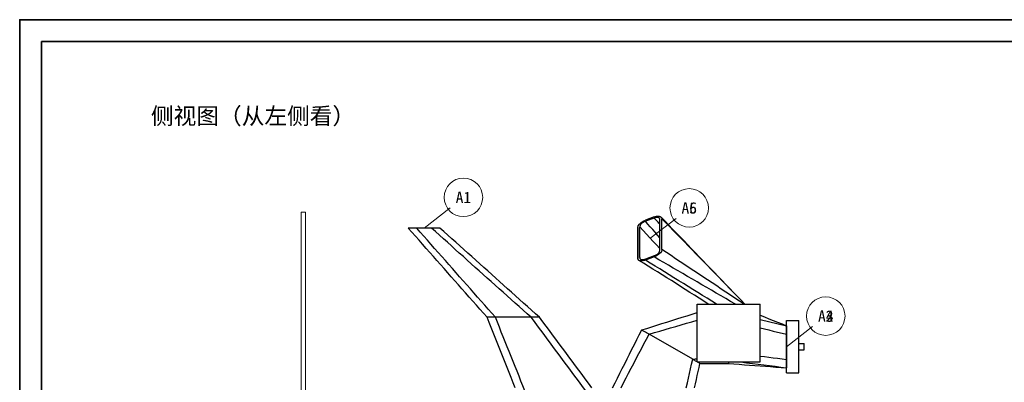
# Model space of a CAD drawing. Header units: millimetres. Extents: x 0 to 900, y 0 to 690.
# Tile 14 of 16: x 0 to 225, y 607 to 690. Entities that reach past the tile are written whole.
import ezdxf
from ezdxf.enums import TextEntityAlignment as Align

# ---------------------------------------------------------------- set-up
doc = ezdxf.new("R2010")
doc.units = ezdxf.units.MM
for name, color, linetype, lineweight, true_color in [('CONTEXT', 7, 'Continuous', 18, 0xa5a5a5), ('DIM', 7, 'Continuous', 18, 0x1e5aa0), ('DUCT', 7, 'Continuous', 30, 0x5a6ec8), ('FRAME', 7, 'Continuous', 35, 0x3c3c3c), ('TEXT', 7, 'Continuous', 18, 0x141414)]:
    doc.layers.add(name, color=color, linetype=linetype, lineweight=lineweight, true_color=true_color)
doc.styles.add('ZH', font='simsun.ttc')

msp = doc.modelspace()

# ---------------------------------------------------------------- linework, layer by layer
at = {"layer": 'CONTEXT'}
for points in [[(64.32, 478), (64.32, 646)], [(64.32, 646), (65.28, 646)], [(65.28, 478), (65.28, 646)]]:
    msp.add_lwpolyline(points, dxfattribs=at)
at = {"layer": 'DIM'}
for points in [[(92.4, 642.4), (98.4, 647)], [(144, 640), (150, 644.6)], [(144, 640), (150, 644.6)], [(175.2, 615.28), (181.2, 619.88)], [(175.2, 615.28), (181.2, 619.88)], [(175.2, 615.28), (181.2, 619.88)]]:
    msp.add_lwpolyline(points, dxfattribs=at)
for centre in [(101.4, 649.4), (153, 647), (153, 647), (184.2, 622.28), (184.2, 622.28), (184.2, 622.28)]:
    msp.add_circle(centre, 4.4, dxfattribs=at)
at = {"layer": 'DUCT'}
for points in [[(141.25, 642.52), (141.36, 642.93), (141.6, 643.28), (141.91, 643.58), (142.25, 643.83), (142.62, 644.04), (143.01, 644.21)], [(143.01, 643.95), (142.72, 643.82), (142.44, 643.67), (142.18, 643.48), (141.95, 643.25), (141.77, 642.99), (141.69, 642.68)], [(144.99, 644.94), (143.01, 644.21)], [(144.99, 644.94), (143.01, 644.21)], [(144.99, 644.68), (143.01, 643.95)], [(146.31, 640.16), (145.76, 640.8), (145.21, 641.43), (144.66, 642.06), (144.11, 642.69), (143.56, 643.32), (143.01, 643.95)], [(144.99, 644.94), (145.26, 645.02), (145.54, 645.08), (145.82, 645.12), (146.1, 645.11), (146.38, 645.04), (146.61, 644.89)], [(146.21, 644.64), (146.03, 644.75), (145.82, 644.8), (145.61, 644.81), (145.4, 644.79), (145.19, 644.74), (144.99, 644.68)], [(146.31, 643.3), (146.09, 643.53), (145.87, 643.76), (145.65, 643.99), (145.43, 644.22), (145.21, 644.45), (144.99, 644.68)], [(146.31, 644.37), (146.31, 644.42), (146.3, 644.47), (146.28, 644.52), (146.26, 644.56), (146.24, 644.6), (146.21, 644.64)], [(146.31, 637.32), (146.31, 644.37)], [(146.61, 644.89), (146.65, 644.84), (146.69, 644.78), (146.72, 644.73), (146.74, 644.66), (146.75, 644.6), (146.75, 644.53)], [(165.73, 625), (164.86, 625.9), (163.98, 626.8), (163.11, 627.7), (162.24, 628.6), (161.37, 629.5), (160.5, 630.41), (159.63, 631.31), (158.76, 632.21), (157.89, 633.12), (157.02, 634.02), (156.15, 634.92), (155.28, 635.83), (154.41, 636.73), (153.55, 637.64), (152.68, 638.54), (151.81, 639.45), (150.94, 640.36), (150.08, 641.26), (149.21, 642.17), (148.34, 643.07), (147.48, 643.98), (146.61, 644.89)], [(165.73, 625), (164.86, 625.9), (163.98, 626.8), (163.11, 627.7), (162.24, 628.6), (161.37, 629.5), (160.5, 630.41), (159.63, 631.31), (158.76, 632.21), (157.89, 633.12), (157.02, 634.02), (156.15, 634.92), (155.28, 635.83), (154.41, 636.73), (153.55, 637.64), (152.68, 638.54), (151.81, 639.45), (150.94, 640.36), (150.08, 641.26), (149.21, 642.17), (148.34, 643.07), (147.48, 643.98), (146.61, 644.89)], [(146.75, 637.48), (146.75, 644.53)], [(165.73, 625), (164.87, 625.89), (164, 626.78), (163.14, 627.66), (162.28, 628.55), (161.42, 629.44), (160.55, 630.33), (159.69, 631.22), (158.83, 632.1), (157.97, 632.99), (157.1, 633.88), (156.24, 634.77), (155.38, 635.65), (154.51, 636.54), (153.65, 637.43), (152.79, 638.32), (151.93, 639.21), (151.06, 640.09), (150.2, 640.98), (149.34, 641.87), (148.48, 642.76), (147.61, 643.65), (146.75, 644.53)], [(90.72, 642.4), (90.4, 642.4), (90.08, 642.4), (89.76, 642.4), (89.44, 642.4), (89.12, 642.4), (88.8, 642.4)], [(106.8, 622), (105.98, 622.93), (105.16, 623.85), (104.35, 624.78), (103.53, 625.71), (102.71, 626.64), (101.89, 627.56), (101.07, 628.49), (100.25, 629.42), (99.44, 630.35), (98.62, 631.27), (97.8, 632.2), (96.98, 633.13), (96.16, 634.05), (95.35, 634.98), (94.53, 635.91), (93.71, 636.84), (92.89, 637.76), (92.07, 638.69), (91.25, 639.62), (90.44, 640.55), (89.62, 641.47), (88.8, 642.4)], [(94.08, 642.4), (90.72, 642.4)], [(108.72, 622), (107.9, 622.93), (107.08, 623.85), (106.27, 624.78), (105.45, 625.71), (104.63, 626.64), (103.81, 627.56), (102.99, 628.49), (102.17, 629.42), (101.36, 630.35), (100.54, 631.27), (99.72, 632.2), (98.9, 633.13), (98.08, 634.05), (97.27, 634.98), (96.45, 635.91), (95.63, 636.84), (94.81, 637.76), (93.99, 638.69), (93.17, 639.62), (92.36, 640.55), (91.54, 641.47), (90.72, 642.4)], [(96, 642.4), (95.68, 642.4), (95.36, 642.4), (95.04, 642.4), (94.72, 642.4), (94.4, 642.4), (94.08, 642.4)], [(116.88, 622), (115.97, 622.82), (115.06, 623.63), (114.14, 624.45), (113.23, 625.26), (112.32, 626.08), (111.41, 626.9), (110.5, 627.71), (109.58, 628.53), (108.67, 629.34), (107.76, 630.16), (106.85, 630.98), (105.94, 631.79), (105.02, 632.61), (104.11, 633.42), (103.2, 634.24), (102.29, 635.06), (101.38, 635.87), (100.46, 636.69), (99.55, 637.5), (98.64, 638.32), (97.73, 639.14), (96.82, 639.95), (95.9, 640.77), (94.99, 641.58), (94.08, 642.4)], [(118.8, 622), (117.89, 622.82), (116.98, 623.63), (116.06, 624.45), (115.15, 625.26), (114.24, 626.08), (113.33, 626.9), (112.42, 627.71), (111.5, 628.53), (110.59, 629.34), (109.68, 630.16), (108.77, 630.98), (107.86, 631.79), (106.94, 632.61), (106.03, 633.42), (105.12, 634.24), (104.21, 635.06), (103.3, 635.87), (102.38, 636.69), (101.47, 637.5), (100.56, 638.32), (99.65, 639.14), (98.74, 639.95), (97.82, 640.77), (96.91, 641.58), (96, 642.4)], [(141.25, 635.47), (141.25, 642.52)], [(141.25, 642.52), (141.25, 635.47)], [(141.69, 635.63), (141.69, 642.68)], [(146.31, 637.7), (145.54, 638.53), (144.77, 639.36), (144, 640.19), (143.23, 641.02), (142.46, 641.85), (141.69, 642.68)], [(146.75, 637.48), (146.64, 637.07), (146.4, 636.72), (146.09, 636.42), (145.75, 636.17), (145.38, 635.96), (144.99, 635.79)], [(144.99, 636.05), (145.28, 636.18), (145.56, 636.33), (145.82, 636.52), (146.05, 636.75), (146.23, 637.01), (146.31, 637.32)], [(165.54, 625), (164.49, 625.69), (163.45, 626.39), (162.41, 627.08), (161.36, 627.77), (160.32, 628.47), (159.28, 629.16), (158.23, 629.85), (157.19, 630.54), (156.14, 631.24), (155.1, 631.93), (154.06, 632.62), (153.01, 633.32), (151.97, 634.01), (150.93, 634.7), (149.88, 635.4), (148.84, 636.09), (147.79, 636.78), (146.75, 637.48)], [(141.5, 635.02), (141.43, 635.07), (141.37, 635.13), (141.31, 635.21), (141.28, 635.29), (141.26, 635.38), (141.25, 635.47)], [(143.01, 635.06), (142.76, 634.98), (142.51, 634.92), (142.26, 634.89), (142, 634.88), (141.74, 634.92), (141.5, 635.02)], [(157.36, 625), (156.31, 625.68), (155.26, 626.36), (154.21, 627.03), (153.15, 627.7), (152.1, 628.37), (151.04, 629.04), (149.98, 629.71), (148.93, 630.38), (147.87, 631.04), (146.81, 631.71), (145.75, 632.37), (144.69, 633.03), (143.63, 633.7), (142.56, 634.36), (141.5, 635.02)], [(157.36, 625), (156.31, 625.68), (155.26, 626.36), (154.21, 627.03), (153.15, 627.7), (152.1, 628.37), (151.04, 629.04), (149.98, 629.71), (148.93, 630.38), (147.87, 631.04), (146.81, 631.71), (145.75, 632.37), (144.69, 633.03), (143.63, 633.7), (142.56, 634.36), (141.5, 635.02)], [(141.69, 635.63), (141.69, 635.56), (141.71, 635.5), (141.74, 635.44), (141.77, 635.38), (141.82, 635.33), (141.87, 635.29)], [(141.87, 635.29), (142.05, 635.22), (142.25, 635.19), (142.44, 635.19), (142.63, 635.22), (142.82, 635.26), (143.01, 635.32)], [(144.99, 636.05), (143.01, 635.32)], [(144.99, 635.79), (143.01, 635.06)], [(159.26, 625), (158.18, 625.67), (157.09, 626.34), (156.01, 627.01), (154.93, 627.68), (153.84, 628.35), (152.76, 629.03), (151.68, 629.7), (150.59, 630.37), (149.51, 631.04), (148.43, 631.71), (147.34, 632.38), (146.26, 633.05), (145.18, 633.72), (144.09, 634.39), (143.01, 635.06)], [(163.54, 625), (162.45, 625.63), (161.36, 626.27), (160.27, 626.9), (159.18, 627.54), (158.08, 628.17), (156.99, 628.81), (155.9, 629.44), (154.81, 630.08), (153.72, 630.71), (152.63, 631.35), (151.54, 631.98), (150.45, 632.61), (149.36, 633.25), (148.26, 633.88), (147.17, 634.52), (146.08, 635.15), (144.99, 635.79)], [(154.8, 625), (169.2, 625)], [(154.8, 611.8), (154.8, 625)], [(169.2, 611.8), (169.2, 625)], [(108.72, 622), (108.4, 622), (108.08, 622), (107.76, 622), (107.44, 622), (107.12, 622), (106.8, 622)], [(113.23, 605.92), (112.77, 607.07), (112.31, 608.22), (111.85, 609.37), (111.39, 610.51), (110.93, 611.66), (110.48, 612.81), (110.02, 613.96), (109.56, 615.11), (109.1, 616.26), (108.64, 617.41), (108.18, 618.55), (107.72, 619.7), (107.26, 620.85), (106.8, 622)], [(116.88, 622), (108.72, 622)], [(115.44, 605.2), (114.99, 606.32), (114.54, 607.44), (114.1, 608.56), (113.65, 609.68), (113.2, 610.8), (112.75, 611.92), (112.3, 613.04), (111.86, 614.16), (111.41, 615.28), (110.96, 616.4), (110.51, 617.52), (110.06, 618.64), (109.62, 619.76), (109.17, 620.88), (108.72, 622)], [(118.8, 622), (118.48, 622), (118.16, 622), (117.84, 622), (117.52, 622), (117.2, 622), (116.88, 622)], [(129.36, 605.2), (128.63, 606.19), (127.89, 607.18), (127.16, 608.16), (126.42, 609.15), (125.69, 610.14), (124.96, 611.13), (124.22, 612.12), (123.49, 613.11), (122.75, 614.09), (122.02, 615.08), (121.28, 616.07), (120.55, 617.06), (119.82, 618.05), (119.08, 619.04), (118.35, 620.02), (117.61, 621.01), (116.88, 622)], [(130.75, 605.92), (130, 606.92), (129.25, 607.93), (128.51, 608.93), (127.76, 609.94), (127.01, 610.94), (126.27, 611.95), (125.52, 612.95), (124.77, 613.96), (124.03, 614.97), (123.28, 615.97), (122.53, 616.98), (121.79, 617.98), (121.04, 618.99), (120.29, 619.99), (119.55, 621), (118.8, 622)], [(142.14, 619.11), (143.29, 619.47), (144.44, 619.83), (145.59, 620.19), (146.74, 620.56), (147.9, 620.92), (149.05, 621.28), (150.2, 621.64), (151.35, 622.01), (152.5, 622.37), (153.65, 622.73), (154.8, 623.09)], [(142.14, 619.11), (143.29, 619.47), (144.44, 619.83), (145.59, 620.19), (146.74, 620.56), (147.9, 620.92), (149.05, 621.28), (150.2, 621.64), (151.35, 622.01), (152.5, 622.37), (153.65, 622.73), (154.8, 623.09)], [(143.81, 618.15), (145.03, 618.51), (146.25, 618.86), (147.47, 619.22), (148.69, 619.57), (149.91, 619.93), (151.14, 620.28), (152.36, 620.64), (153.58, 620.99), (154.8, 621.35)], [(169.2, 622.48), (170.2, 622.08), (171.2, 621.68), (172.2, 621.28), (173.2, 620.88), (174.2, 620.48), (175.2, 620.08)], [(169.2, 622.48), (170.2, 622.08), (171.2, 621.68), (172.2, 621.28), (173.2, 620.88), (174.2, 620.48), (175.2, 620.08)], [(169.2, 621.5), (175.2, 620.08)], [(175.2, 609.28), (175.2, 621.28)], [(175.2, 621.28), (178.08, 621.28)], [(178.08, 609.28), (178.08, 621.28)], [(135.48, 605.92), (136.04, 607.02), (136.59, 608.12), (137.15, 609.22), (137.7, 610.32), (138.26, 611.41), (138.81, 612.51), (139.37, 613.61), (139.92, 614.71), (140.48, 615.81), (141.03, 616.91), (141.59, 618.01), (142.14, 619.11)], [(143.81, 618.15), (143.53, 618.31), (143.25, 618.47), (142.97, 618.63), (142.7, 618.79), (142.42, 618.95), (142.14, 619.11)], [(169.2, 619.58), (170.2, 619.34), (171.2, 619.11), (172.2, 618.87), (173.2, 618.63), (174.2, 618.4), (175.2, 618.16)], [(175.2, 620.08), (175.2, 619.76), (175.2, 619.44), (175.2, 619.12), (175.2, 618.8), (175.2, 618.48), (175.2, 618.16)], [(137.42, 605.92), (138, 607.03), (138.58, 608.14), (139.16, 609.26), (139.74, 610.37), (140.32, 611.48), (140.9, 612.59), (141.48, 613.7), (142.06, 614.81), (142.64, 615.93), (143.23, 617.04), (143.81, 618.15)], [(153.79, 612.41), (143.81, 618.15)], [(175.2, 618.16), (175.2, 612.4)], [(178.08, 616), (179.28, 616)], [(178.08, 614.56), (179.28, 614.56)], [(179.28, 614.56), (179.28, 616)], [(152.32, 605.92), (152.57, 607), (152.81, 608.08), (153.06, 609.16), (153.3, 610.25), (153.55, 611.33), (153.79, 612.41)], [(153.79, 612.41), (153.96, 612.43), (154.13, 612.45), (154.3, 612.47), (154.46, 612.49), (154.63, 612.51), (154.8, 612.53)], [(154.8, 611.83), (154.63, 611.93), (154.46, 612.02), (154.3, 612.12), (154.13, 612.22), (153.96, 612.31), (153.79, 612.41)], [(169.2, 613.16), (170.2, 613.04), (171.2, 612.91), (172.2, 612.78), (173.2, 612.65), (174.2, 612.53), (175.2, 612.4)], [(175.2, 612.4), (175.2, 612.08), (175.2, 611.76), (175.2, 611.44), (175.2, 611.12), (175.2, 610.8), (175.2, 610.48)], [(154.24, 605.92), (154.44, 606.84), (154.65, 607.76), (154.85, 608.69), (155.05, 609.61), (155.26, 610.53), (155.46, 611.45)], [(154.8, 611.8), (169.2, 611.8)], [(155.46, 611.45), (155.36, 611.51), (155.26, 611.57), (155.16, 611.63), (155.06, 611.68), (154.96, 611.74), (154.86, 611.8)], [(155.46, 611.45), (156.55, 611.45), (157.64, 611.45), (158.73, 611.45), (159.82, 611.44), (160.91, 611.44), (162, 611.44)], [(162, 611.8), (162, 611.74), (162, 611.68), (162, 611.62), (162, 611.56), (162, 611.5), (162, 611.44)], [(162, 611.44), (163.2, 611.35), (164.4, 611.27), (165.6, 611.18), (166.8, 611.09), (168, 611), (169.2, 610.92), (170.4, 610.83), (171.6, 610.74), (172.8, 610.65), (174, 610.57), (175.2, 610.48)], [(164.83, 611.8), (166.12, 611.63), (167.42, 611.47), (168.72, 611.3), (170.01, 611.14), (171.31, 610.97), (172.61, 610.81), (173.9, 610.64), (175.2, 610.48)], [(175.2, 609.28), (178.08, 609.28)]]:
    msp.add_lwpolyline(points, dxfattribs=at)
at = {"layer": 'FRAME'}
for points in [[(0, 0), (900, 0), (900, 690), (0, 690)], [(5, 5), (895, 5), (895, 685), (5, 685)]]:
    msp.add_lwpolyline(points, close=True, dxfattribs=at)

# ---------------------------------------------------------------- texts
at = {"layer": 'DIM', "style": 'ZH'}
for s, p in [('A1', (101.4, 649.4)), ('A6', (153, 647)), ('A5', (153, 647)), ('A2', (184.2, 622.28)), ('A3', (184.2, 622.28)), ('A4', (184.2, 622.28))]:
    msp.add_text(s, height=2.6, dxfattribs=at).set_placement(p, align=Align.MIDDLE_CENTER)
at = {"layer": 'TEXT', "style": 'ZH'}
msp.add_text('侧视图（从左侧看）', height=3.8, dxfattribs=at).set_placement((30, 668), align=Align.MIDDLE_LEFT)

doc.saveas('drawing.dxf')
